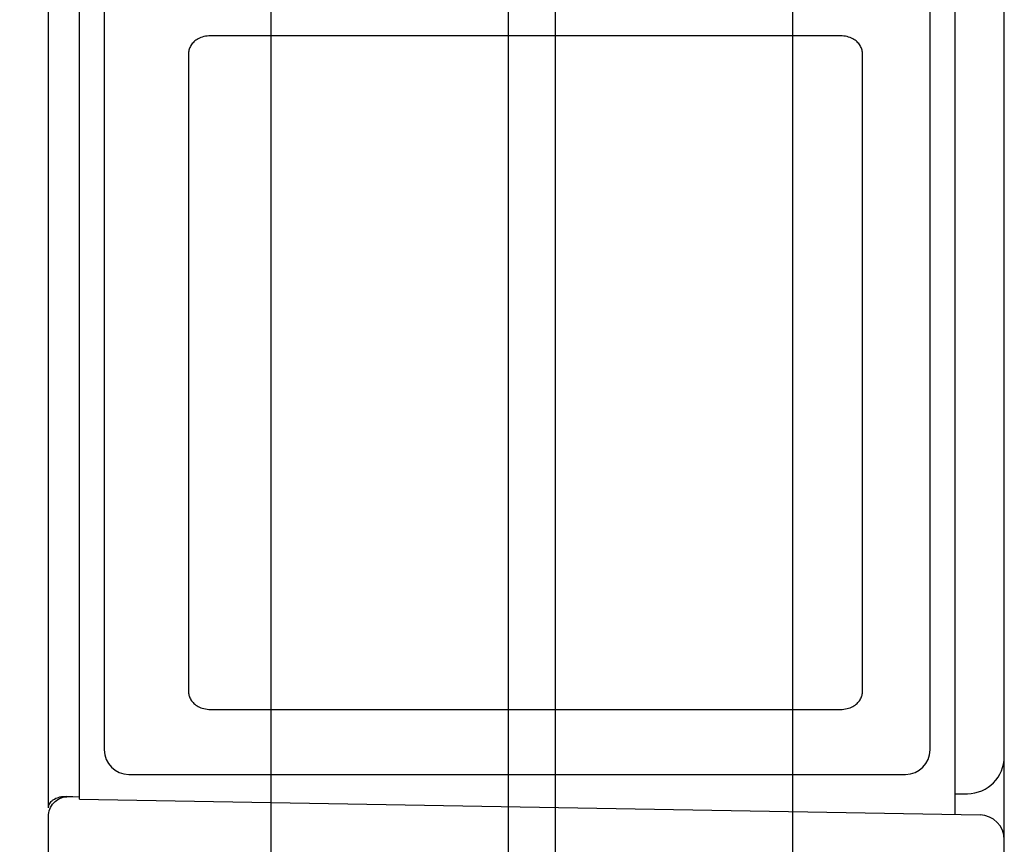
# Model space of a CAD drawing. Header units: inches. Extents: x 0 to 22, y 0 to 17.
# Tile 12 of 34: x 4.031 to 4.827, y 11.971 to 12.638. Entities that reach past the tile are written whole.
import ezdxf

# ---------------------------------------------------------------- set-up
doc = ezdxf.new("R2010")
doc.units = ezdxf.units.IN
doc.header["$LTSCALE"] = 1.21
doc.header["$MEASUREMENT"] = 0
doc.layers.get('0').update_dxf_attribs({"linetype": 'CONTINUOUS'})
doc.layers.add('03___PRT_ALL_CURVES', color=7, linetype='CONTINUOUS')
doc.layers.add('DIMENSIONS', color=7, linetype='CONTINUOUS')
doc.styles.get("Standard").update_dxf_attribs({"font": 'txt', "width": 0.8})
doc.dimstyles.new('DIMSTYLE_1', dxfattribs={"dimtxt": 0.125, "dimasz": 0.18, "dimexe": 0.125, "dimexo": 0.0625, "dimgap": 0.03125, "dimtad": 0, "dimtih": 1, "dimtoh": 1, "dimzin": 4, "dimdsep": 46, "dimtxsty": 'STANDARD', "dimblk": '_FILLED', "dimblk1": '_FILLED', "dimblk2": '_FILLED', "dimcen": 0.09, "dimadec": 0, "dimazin": 0, "dimtp": 0.001, "dimtm": 0.001, "dimtfac": 1, "dimtofl": 0, "dimtmove": 0, "dimatfit": 3, "dimldrblk": '_FILLED', "dimfxl": 1, "dimtolj": 1, "dimtzin": 4, "dimarcsym": 0})

# ---------------------------------------------------------------- blocks, each defined once
blk = doc.blocks.new('*D2')
at = {"layer": 'DIMENSIONS', "color": 2, "linetype": 'CONTINUOUS'}
blk.add_line((4.05389, 11.92749), (3.32976, 11.92749), dxfattribs=at)
at = {"layer": 'DIMENSIONS', "color": 2, "linetype": 'CONTINUOUS', "insert": (3.26726, 11.98999), "char_height": 0.125, "width": 1.125, "attachment_point": 3, "line_spacing_factor": 0.9}
blk.add_mtext('3.49{\\Ftxt.shx;\\W1.000000;\\H0.125000; }[88.6]', dxfattribs=at)
blk = doc.blocks.new('_FILLED')
at = {"color": 0, "linetype": 'BYBLOCK'}
blk.add_solid([(0, 0), (-1, 0.1736), (-1, -0.1736)], dxfattribs=at)
blk = doc.blocks.new('*D7')
at = {"layer": 'DIMENSIONS', "color": 2, "linetype": 'CONTINUOUS'}
blk.add_line((4.38489, 13.10349), (3.35189, 13.10349), dxfattribs=at)
at = {"layer": 'DIMENSIONS', "color": 2, "linetype": 'CONTINUOUS', "insert": (3.28939, 13.16599), "char_height": 0.125, "width": 1.225, "attachment_point": 3, "line_spacing_factor": 0.9}
blk.add_mtext('4.66{\\Ftxt.shx;\\W1.000000;\\H0.125000; }[118.5]', dxfattribs=at)
blk = doc.blocks.new('*D12')
at = {"layer": 'DIMENSIONS', "color": 2, "linetype": 'CONTINUOUS'}
blk.add_line((4.23439, 11.65199), (4.23439, 13.79099), dxfattribs=at)
at = {"layer": 'DIMENSIONS', "color": 2, "linetype": 'CONTINUOUS', "insert": (4.17189, 13.85349), "char_height": 0.125, "width": 1.225, "attachment_point": 1, "rotation": 90, "line_spacing_factor": 0.9}
blk.add_mtext('2X .10{\\Ftxt.shx;\\W1.000000;\\H0.125000; }[2.4]', dxfattribs=at)
blk = doc.blocks.new('*D13')
at = {"layer": 'DIMENSIONS', "color": 2, "linetype": 'CONTINUOUS'}
for p, q in [((4.37962, 13.65541), (4.37962, 13.79099)), ((4.42639, 13.46648), (4.37962, 13.65541)), ((4.42639, 11.65199), (4.42639, 13.46648))]:
    blk.add_line(p, q, dxfattribs=at)
at = {"layer": 'DIMENSIONS', "color": 2, "linetype": 'CONTINUOUS', "insert": (4.31712, 13.85349), "char_height": 0.125, "width": 1.225, "attachment_point": 1, "rotation": 90, "line_spacing_factor": 0.9}
blk.add_mtext('2X .10{\\Ftxt.shx;\\W1.000000;\\H0.125000; }[2.4]', dxfattribs=at)
blk = doc.blocks.new('*D14')
at = {"layer": 'DIMENSIONS', "color": 2, "linetype": 'CONTINUOUS'}
for p, q in [((4.51766, 13.65477), (4.51766, 13.79099)), ((4.46439, 13.45878), (4.51766, 13.65477)), ((4.46439, 11.65199), (4.46439, 13.45878))]:
    blk.add_line(p, q, dxfattribs=at)
at = {"layer": 'DIMENSIONS', "color": 2, "linetype": 'CONTINUOUS', "insert": (4.45516, 13.85349), "char_height": 0.125, "width": 1.225, "attachment_point": 1, "rotation": 90, "line_spacing_factor": 0.9}
blk.add_mtext('2X .13{\\Ftxt.shx;\\W1.000000;\\H0.125000; }[3.4]', dxfattribs=at)
blk = doc.blocks.new('*D15')
at = {"layer": 'DIMENSIONS', "color": 2, "linetype": 'CONTINUOUS'}
blk.add_line((4.65639, 11.65199), (4.65639, 13.79099), dxfattribs=at)
at = {"layer": 'DIMENSIONS', "color": 2, "linetype": 'CONTINUOUS', "insert": (4.59389, 13.85349), "char_height": 0.125, "width": 1.225, "attachment_point": 1, "rotation": 90, "line_spacing_factor": 0.9}
blk.add_mtext('2X .33{\\Ftxt.shx;\\W1.000000;\\H0.125000; }[8.3]', dxfattribs=at)

msp = doc.modelspace()

# ---------------------------------------------------------------- linework, layer by layer
at = {"color": 7, "linetype": 'CONTINUOUS'}
for p, q in [((4.78739, 13.09828), (4.78739, 11.99513)), ((4.05439, 12.00057), (4.05439, 13.06715)), ((4.82739, 7.1226), (4.82739, 13.06737)), ((4.07939, 12.00749), (4.07939, 13.05845)), ((4.09939, 13.02703), (4.09939, 12.04749)), ((4.76739, 12.04749), (4.76739, 13.02703)), ((4.11939, 12.02749), (4.74739, 12.02749)), ((4.07263, 12.00956), (4.06913, 12.00971)), ((4.06913, 12.00944), (4.07939, 12.00963)), ((4.07404, 12.00955), (4.07263, 12.00956)), ((4.78739, 12.01179), (4.79765, 12.01197)), ((4.07939, 12.00749), (4.80774, 11.99477)), ((4.05439, 11.95657), (4.05439, 11.99362))]:
    msp.add_line(p, q, dxfattribs=at)
for centre, radius, start, end in [((4.11939, 12.04749), 0.02, 180, 270), ((4.74739, 12.04749), 0.02, 270, 360), ((4.79739, 12.04197), 0.03, 270.49998, 360), ((4.80739, 11.97478), 0.02, 0, 89)]:
    msp.add_arc(centre, radius, start, end, dxfattribs=at)
for points, knots in [([(4.05439, 12.00057), (4.05439, 12.00114), (4.05456, 12.00232), (4.05529, 12.00403), (4.05649, 12.00563), (4.05887, 12.00768), (4.06213, 12.0091), (4.06592, 12.00976), (4.06804, 12.00979), (4.06913, 12.00971)], [0, 0, 0, 0, 0.089627, 0.183992, 0.286682, 0.400668, 0.670501, 0.829178, 1, 1, 1, 1]), ([(4.05439, 11.99362), (4.05439, 11.99561), (4.05511, 11.99961), (4.05827, 12.00482), (4.06315, 12.00847), (4.06715, 12.0094), (4.06913, 12.00944)], [0, 0, 0, 0, 0.250093, 0.500195, 0.750146, 1, 1, 1, 1])]:
    msp.add_open_spline(points, degree=3, knots=knots, dxfattribs=at)
at = {"layer": '03___PRT_ALL_CURVES', "color": 40, "linetype": 'CONTINUOUS'}
for p, q in [((4.69484, 12.62466), (4.18538, 12.62466)), ((4.1676, 12.61083), (4.1676, 12.09399)), ((4.7126, 12.09399), (4.7126, 12.61083)), ((4.18538, 12.0801), (4.69484, 12.0801))]:
    msp.add_line(p, q, dxfattribs=at)
for points, knots in [([(4.18538, 12.62466), (4.18355, 12.62466), (4.18008, 12.62429), (4.17546, 12.62257), (4.17189, 12.62004), (4.16943, 12.61705), (4.16797, 12.61396), (4.1676, 12.61183), (4.1676, 12.61083)], [0, 0, 0, 0, 0.22068, 0.416156, 0.589248, 0.742688, 0.878941, 1, 1, 1, 1]), ([(4.7126, 12.61083), (4.7126, 12.61183), (4.71223, 12.61396), (4.71077, 12.61705), (4.70831, 12.62004), (4.70475, 12.62258), (4.70013, 12.62429), (4.69666, 12.62466), (4.69484, 12.62466)], [0, 0, 0, 0, 0.121112, 0.257393, 0.410843, 0.583937, 0.779394, 1, 1, 1, 1]), ([(4.1676, 12.09399), (4.1676, 12.09298), (4.16797, 12.09084), (4.16944, 12.08774), (4.17189, 12.08474), (4.17546, 12.0822), (4.18008, 12.08047), (4.18355, 12.0801), (4.18538, 12.0801)], [0, 0, 0, 0, 0.121058, 0.25731, 0.410749, 0.583841, 0.779317, 1, 1, 1, 1]), ([(4.69484, 12.0801), (4.69666, 12.0801), (4.70013, 12.08047), (4.70475, 12.08219), (4.70831, 12.08474), (4.71077, 12.08774), (4.71223, 12.09084), (4.7126, 12.09298), (4.7126, 12.09399)], [0, 0, 0, 0, 0.220609, 0.416066, 0.58916, 0.74261, 0.87889, 1, 1, 1, 1])]:
    msp.add_open_spline(points, degree=3, knots=knots, dxfattribs=at)

# ---------------------------------------------------------------- dimensions: what is measured, and where the dimension line sits
at = {"layer": 'DIMENSIONS', "color": 2, "linetype": 'CONTINUOUS'}
for feature_location, offset, dtype, picture, middle in [((4.23439, 11.65199), (0, 2.139), 1, '*D12', (4.23439, 14.46599)), ((4.42639, 11.65199), (-0.04677, 2.139), 0, '*D13', (4.37962, 14.46599)), ((4.46439, 11.65199), (0.05327, 2.139), 0, '*D14', (4.51766, 14.46599)), ((4.65639, 11.65199), (0, 2.139), 1, '*D15', (4.65639, 14.46599))]:
    dim = msp.add_ordinate_dim(feature_location=feature_location, offset=offset, dtype=dtype, origin=(4.3304, 11.58949), text='2X <>', dimstyle='DIMSTYLE_1', dxfattribs=at)
    dim.commit()
    dim.dimension.update_dxf_attribs({"geometry": picture, "text_midpoint": middle})
for feature_location, offset, origin, picture, middle in [((4.38489, 13.10349), (-1.033, 0), (4.44739, 8.43876), '*D7', (2.67689, 13.10349)), ((4.05389, 11.92749), (-0.72413, 0), (4.11639, 8.43876), '*D2', (2.70476, 11.92749))]:
    dim = msp.add_ordinate_dim(feature_location=feature_location, offset=offset, dtype=0, origin=origin, dimstyle='DIMSTYLE_1', dxfattribs=at)
    dim.commit()
    dim.dimension.update_dxf_attribs({"geometry": picture, "text_midpoint": middle})

doc.saveas('drawing.dxf')
